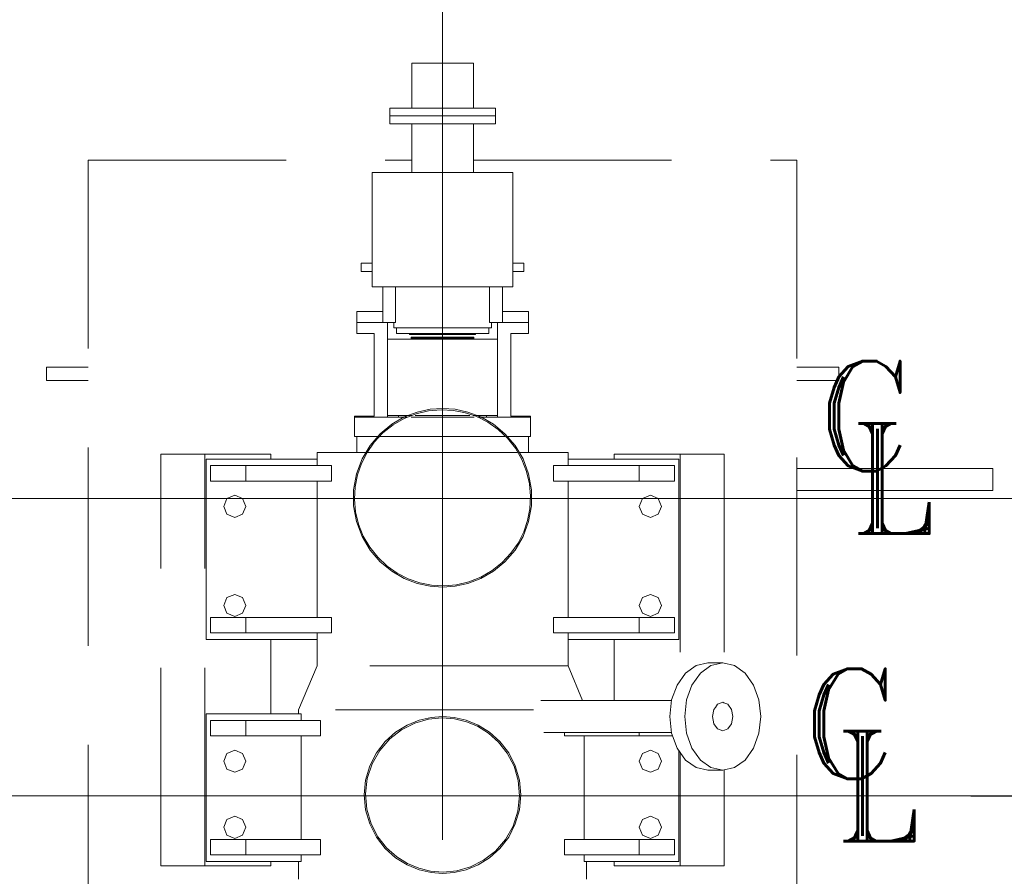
# Model space of a CAD drawing. Header units: inches. Extents: x 0 to 1545919, y 0 to 23143738.
# Tile 146 of 197: x 191459 to 193696, y 148834 to 150780. Entities that reach past the tile are written whole.
import ezdxf

# ---------------------------------------------------------------- set-up
doc = ezdxf.new("R2010")
doc.units = ezdxf.units.IN
doc.header["$LTSCALE"] = 1800
doc.header["$MEASUREMENT"] = 0
for name, pattern in [('CENTER', [2, 1.25, -0.25, 0.25, -0.25]), ('GTCHAIN', [24, 16, -3.2, 1.6, -3.2]), ('HIDDEN', [0.375, 0.25, -0.125])]:
    doc.linetypes.add(name, pattern=pattern)
doc.layers.get('0').update_dxf_attribs({"color": 253, "lineweight": 5})
doc.layers.get('Defpoints').update_dxf_attribs({"lineweight": 18})
for name, color, linetype, lineweight in [('CEN', 8, 'CENTER', 18), ('DIM', 4, 'Continuous', 18), ('EQUIP', 8, 'HIDDEN', 9), ('TEXT', 3, 'Continuous', 18)]:
    doc.layers.add(name, color=color, linetype=linetype, lineweight=lineweight)
doc.styles.add('ROMANS', font='romans.shx')
doc.styles.add('ROMANT', font='romant')
doc.dimstyles.new('USER175', dxfattribs={"dimscale": 175, "dimtxt": 2, "dimasz": 1.75, "dimexe": 0, "dimexo": 0, "dimgap": 0.5, "dimtad": 1, "dimdec": 0, "dimzin": 0, "dimdsep": 46, "dimtxsty": 'ROMANS', "dimcen": 0, "dimclrd": 4, "dimclre": 4, "dimclrt": 4, "dimadec": 0, "dimazin": 0, "dimtfac": 0.09, "dimtdec": 0, "dimtix": 1, "dimtofl": 0, "dimtmove": 0, "dimatfit": 3, "dimfxl": 1, "dimtolj": 1, "dimtzin": 0, "dimarcsym": 0})

# ---------------------------------------------------------------- blocks, each defined once
blk = doc.blocks.new('MDBFP')
for p, q in [((72847.2, 67571.9), (72707.2, 67571.9)), ((72707.2, 67571.9), (72707.2, 67469.6)), ((72707.2, 67571.9), (72707.2, 67469.6)), ((72847.2, 67571.9), (72707.2, 67571.9)), ((72847.2, 67571.9), (72847.2, 67469.6)), ((72847.2, 67571.9), (72847.2, 67469.6)), ((72897.2, 67469.6), (72657.2, 67469.6)), ((72657.2, 67469.6), (72657.2, 67451.6)), ((72657.2, 67469.6), (72657.2, 67451.6)), ((72897.2, 67469.6), (72657.2, 67469.6)), ((72897.2, 67469.6), (72897.2, 67451.6)), ((72897.2, 67469.6), (72897.2, 67451.6)), ((72897.2, 67451.6), (72657.2, 67451.6)), ((72657.2, 67451.6), (72657.2, 67433.6)), ((72897.2, 67451.6), (72657.2, 67451.6)), ((72897.2, 67451.6), (72657.2, 67451.6)), ((72657.2, 67451.6), (72657.2, 67433.6)), ((72897.2, 67451.6), (72657.2, 67451.6)), ((72897.2, 67451.6), (72897.2, 67433.6)), ((72897.2, 67451.6), (72897.2, 67433.6)), ((72897.2, 67433.6), (72657.2, 67433.6)), ((72897.2, 67433.6), (72657.2, 67433.6)), ((72707.2, 67433.6), (72707.2, 67323.6)), ((72707.2, 67433.6), (72707.2, 67323.6)), ((72847.2, 67433.6), (72847.2, 67323.6)), ((72847.2, 67433.6), (72847.2, 67323.6)), ((71972.2, 67351.1), (72707.2, 67351.1)), ((71972.2, 65573.5), (71972.2, 67351.1)), ((71972.2, 65573.5), (71972.2, 67351.1)), ((71972.2, 67351.1), (72707.2, 67351.1)), ((72847.2, 67351.1), (73582.2, 67351.1)), ((72847.2, 67351.1), (73582.2, 67351.1)), ((73582.2, 67351.1), (73582.2, 65573.5)), ((73582.2, 67351.1), (73582.2, 65573.5)), ((72937.2, 67323.6), (72617.2, 67323.6)), ((72617.2, 67323.6), (72617.2, 67063.6)), ((72617.2, 67323.6), (72617.2, 67063.6)), ((72937.2, 67323.6), (72617.2, 67323.6)), ((72937.2, 67323.6), (72937.2, 67063.6)), ((72937.2, 67323.6), (72937.2, 67063.6)), ((72592.2, 67098.6), (72592.2, 67117.6)), ((72592.2, 67117.6), (72617.2, 67117.6)), ((72592.2, 67117.6), (72617.2, 67117.6)), ((72592.2, 67098.6), (72592.2, 67117.6)), ((72962.2, 67117.6), (72937.2, 67117.6)), ((72962.2, 67117.6), (72937.2, 67117.6)), ((72962.2, 67098.6), (72962.2, 67117.6)), ((72962.2, 67098.6), (72962.2, 67117.6)), ((72617.2, 67098.6), (72592.2, 67098.6)), ((72617.2, 67098.6), (72592.2, 67098.6)), ((72937.2, 67098.6), (72962.2, 67098.6)), ((72937.2, 67098.6), (72962.2, 67098.6)), ((72937.2, 67063.6), (72617.2, 67063.6)), ((72937.2, 67063.6), (72617.2, 67063.6)), ((72641.2, 66982.6), (72641.2, 67063.6)), ((72641.2, 66982.6), (72641.2, 67063.6)), ((72670.6, 66982.6), (72670.6, 67063.6)), ((72670.6, 66982.6), (72670.6, 67063.6)), ((72883.8, 67063.6), (72883.8, 66982.6)), ((72883.8, 67063.6), (72883.8, 66982.6)), ((72913.2, 67063.6), (72913.2, 66982.6)), ((72913.2, 67063.6), (72913.2, 66982.6)), ((72582.2, 66982.6), (72582.2, 67007.6)), ((72582.2, 67007.6), (72641.2, 67007.6)), ((72582.2, 67007.6), (72641.2, 67007.6)), ((72582.2, 66982.6), (72582.2, 67007.6)), ((72972.2, 67007.6), (72913.2, 67007.6)), ((72972.2, 67007.6), (72913.2, 67007.6)), ((72972.2, 66982.6), (72972.2, 67007.6)), ((72972.2, 66982.6), (72972.2, 67007.6)), ((72641.2, 66982.6), (72582.2, 66982.6)), ((72582.2, 66957.6), (72582.2, 66982.6)), ((72582.2, 66982.6), (72641.2, 66982.6)), ((72582.2, 66982.6), (72641.2, 66982.6)), ((72582.2, 66957.6), (72582.2, 66982.6)), ((72641.2, 66982.6), (72582.2, 66982.6)), ((72670.6, 66982.6), (72641.2, 66982.6)), ((72670.6, 66982.6), (72641.2, 66982.6)), ((72652.2, 66982.6), (72652.2, 66771.6)), ((72652.2, 66982.6), (72652.2, 66771.6)), ((72666.2, 66982.6), (72666.2, 66970.6)), ((72666.2, 66982.6), (72666.2, 66970.6)), ((72888.2, 66970.6), (72666.2, 66970.6)), ((72888.2, 66970.6), (72666.2, 66970.6)), ((72672.2, 66970.6), (72672.2, 66959.6)), ((72672.2, 66970.6), (72672.2, 66959.6)), ((72882.2, 66970.6), (72882.2, 66959.6)), ((72882.2, 66970.6), (72882.2, 66959.6)), ((72913.2, 66982.6), (72883.8, 66982.6)), ((72913.2, 66982.6), (72883.8, 66982.6)), ((72888.2, 66982.6), (72888.2, 66970.6)), ((72888.2, 66982.6), (72888.2, 66970.6)), ((72902.2, 66982.6), (72902.2, 66944.6)), ((72902.2, 66982.6), (72902.2, 66944.6)), ((72913.2, 66982.6), (72972.2, 66982.6)), ((72972.2, 66982.6), (72913.2, 66982.6)), ((72972.2, 66982.6), (72913.2, 66982.6)), ((72913.2, 66982.6), (72972.2, 66982.6)), ((72972.2, 66957.6), (72972.2, 66982.6)), ((72972.2, 66957.6), (72972.2, 66982.6)), ((72622.2, 66957.6), (72582.2, 66957.6)), ((72622.2, 66957.6), (72582.2, 66957.6)), ((72622.2, 66769.6), (72622.2, 66957.6)), ((72622.2, 66769.6), (72622.2, 66957.6)), ((72902.2, 66944.6), (72652.2, 66944.6)), ((72652.2, 66944.6), (72652.2, 66771.6)), ((72652.2, 66944.6), (72652.2, 66771.6)), ((72902.2, 66944.6), (72652.2, 66944.6)), ((72672.2, 66959.6), (72672.2, 66957.6)), ((72672.2, 66959.6), (72672.2, 66957.6)), ((72882.2, 66957.6), (72672.2, 66957.6)), ((72882.2, 66957.6), (72672.2, 66957.6)), ((72702.2, 66957.6), (72702.2, 66955.6)), ((72702.2, 66957.6), (72702.2, 66955.6)), ((72852.2, 66955.6), (72702.2, 66955.6)), ((72852.2, 66955.6), (72702.2, 66955.6)), ((72848.2, 66949.6), (72706.2, 66949.6)), ((72706.2, 66949.6), (72706.2, 66947.1)), ((72706.2, 66949.6), (72706.2, 66947.1)), ((72848.2, 66949.6), (72706.2, 66949.6)), ((72848.2, 66947.1), (72706.2, 66947.1)), ((72706.2, 66947.1), (72708.5, 66944.6)), ((72706.2, 66947.1), (72708.5, 66944.6)), ((72848.2, 66947.1), (72706.2, 66947.1)), ((72848.2, 66947.1), (72845.9, 66944.6)), ((72848.2, 66947.1), (72845.9, 66944.6)), ((72848.2, 66949.6), (72848.2, 66947.1)), ((72848.2, 66949.6), (72848.2, 66947.1)), ((72852.2, 66957.6), (72852.2, 66955.6)), ((72852.2, 66957.6), (72852.2, 66955.6)), ((72882.2, 66959.6), (72882.2, 66957.6)), ((72882.2, 66959.6), (72882.2, 66957.6)), ((72902.2, 66944.6), (72902.2, 66771.6)), ((72902.2, 66771.6), (72902.2, 66944.6)), ((72902.2, 66771.6), (72902.2, 66944.6)), ((72902.2, 66944.6), (72902.2, 66771.6)), ((72932.2, 66769.6), (72932.2, 66957.6)), ((72932.2, 66957.6), (72972.2, 66957.6)), ((72932.2, 66957.6), (72972.2, 66957.6)), ((72932.2, 66769.6), (72932.2, 66957.6)), ((71877.2, 66881.1), (71972.2, 66881.1)), ((71877.2, 66851.1), (71877.2, 66881.1)), ((71877.2, 66851.1), (71877.2, 66881.1)), ((71877.2, 66881.1), (71972.2, 66881.1)), ((73582.2, 66881.1), (73677.2, 66881.1)), ((73582.2, 66881.1), (73677.2, 66881.1)), ((73677.2, 66881.1), (73677.2, 66851.1)), ((73677.2, 66881.1), (73677.2, 66851.1)), ((71972.2, 66851.1), (71877.2, 66851.1)), ((71972.2, 66851.1), (71877.2, 66851.1)), ((73677.2, 66851.1), (73582.2, 66851.1)), ((73677.2, 66851.1), (73582.2, 66851.1)), ((72777.2, 66787.6), (72748.9, 66785.6)), ((72777.2, 66787.6), (72748.9, 66785.6)), ((72805.5, 66785.6), (72777.2, 66787.6)), ((72805.5, 66785.6), (72777.2, 66787.6)), ((72577.2, 66769.6), (72622.2, 66769.6)), ((72577.2, 66767.6), (72577.2, 66769.6)), ((72577.2, 66767.6), (72577.2, 66769.6)), ((72577.2, 66769.6), (72622.2, 66769.6)), ((72697.9, 66767.6), (72577.2, 66767.6)), ((72577.2, 66723.6), (72577.2, 66767.6)), ((72577.2, 66723.6), (72577.2, 66767.6)), ((72697.9, 66767.6), (72577.2, 66767.6)), ((72652.2, 66771.6), (72652.2, 66767.6)), ((72707.6, 66771.6), (72652.2, 66771.6)), ((72707.6, 66771.6), (72652.2, 66771.6)), ((72652.2, 66771.6), (72652.2, 66767.6)), ((72690.1, 66768), (72661.7, 66751.5)), ((72690.1, 66768), (72661.7, 66751.5)), ((72690.1, 66764.6), (72664.8, 66750)), ((72690.1, 66764.6), (72664.8, 66750)), ((72677.2, 66771.6), (72677.2, 66767.6)), ((72677.2, 66771.6), (72677.2, 66767.6)), ((72719.6, 66779.3), (72690.1, 66768)), ((72719.6, 66779.3), (72690.1, 66768)), ((72717.3, 66775.4), (72690.1, 66764.6)), ((72717.3, 66775.4), (72690.1, 66764.6)), ((72848.7, 66767.6), (72705.7, 66767.6)), ((72848.7, 66767.6), (72705.7, 66767.6)), ((72839.1, 66771.6), (72715.3, 66771.6)), ((72839.1, 66771.6), (72715.3, 66771.6)), ((72745.5, 66782.1), (72717.3, 66775.4)), ((72745.5, 66782.1), (72717.3, 66775.4)), ((72748.9, 66785.6), (72719.6, 66779.3)), ((72748.9, 66785.6), (72719.6, 66779.3)), ((72773.9, 66784.6), (72745.5, 66782.1)), ((72773.9, 66784.6), (72745.5, 66782.1)), ((72802, 66783.1), (72773.9, 66784.6)), ((72802, 66783.1), (72773.9, 66784.6)), ((72829, 66777.8), (72802, 66783.1)), ((72829, 66777.8), (72802, 66783.1)), ((72834.8, 66779.3), (72805.5, 66785.6)), ((72834.8, 66779.3), (72805.5, 66785.6)), ((72855, 66768.9), (72829, 66777.8)), ((72855, 66768.9), (72829, 66777.8)), ((72829, 66775.8), (72829, 66775.8)), ((72829, 66775.8), (72829, 66775.8)), ((72829, 66775.8), (72829, 66775.8)), ((72829, 66775.8), (72829, 66775.8)), ((72829, 66775.8), (72829, 66775.8)), ((72829, 66775.8), (72829, 66775.8)), ((72829, 66775.8), (72829, 66775.8)), ((72829, 66775.8), (72829, 66775.8)), ((72829, 66775.8), (72829, 66775.8)), ((72829, 66775.8), (72829, 66775.8)), ((72829, 66775.8), (72829, 66775.8)), ((72829, 66775.8), (72829, 66775.8)), ((72829, 66775.8), (72829, 66775.8)), ((72829, 66775.8), (72829, 66775.8)), ((72829, 66775.8), (72829, 66775.8)), ((72829, 66775.8), (72829, 66775.8)), ((72829, 66775.8), (72829, 66775.8)), ((72829, 66775.8), (72829, 66775.8)), ((72864.3, 66768), (72834.8, 66779.3)), ((72864.3, 66768), (72834.8, 66779.3)), ((72902.2, 66771.6), (72846.8, 66771.6)), ((72902.2, 66771.6), (72846.8, 66771.6)), ((72880, 66756.1), (72855, 66768.9)), ((72880, 66756.1), (72855, 66768.9)), ((72977.2, 66767.6), (72856.5, 66767.6)), ((72977.2, 66767.6), (72856.5, 66767.6)), ((72892.7, 66751.5), (72864.3, 66768)), ((72892.7, 66751.5), (72864.3, 66768)), ((72877.2, 66771.6), (72877.2, 66767.6)), ((72877.2, 66771.6), (72877.2, 66767.6)), ((72902.2, 66771.6), (72902.2, 66767.6)), ((72902.2, 66771.6), (72902.2, 66767.6)), ((72977.2, 66769.6), (72932.2, 66769.6)), ((72977.2, 66769.6), (72932.2, 66769.6)), ((72977.2, 66767.6), (72977.2, 66769.6)), ((72977.2, 66767.6), (72977.2, 66769.6)), ((72977.2, 66723.6), (72977.2, 66767.6)), ((72977.2, 66723.6), (72977.2, 66767.6)), ((72661.7, 66751.5), (72635.4, 66729.8)), ((72661.7, 66751.5), (72635.4, 66729.8)), ((72664.8, 66750), (72641.9, 66731.9)), ((72664.8, 66750), (72641.9, 66731.9)), ((72903.4, 66739.7), (72880, 66756.1)), ((72903.4, 66739.7), (72880, 66756.1)), ((72919, 66729.8), (72892.7, 66751.5)), ((72919, 66729.8), (72892.7, 66751.5)), ((72631.7, 66723.6), (72577.2, 66723.6)), ((72631.7, 66723.6), (72577.2, 66723.6)), ((72582.2, 66723.6), (72582.2, 66687.6)), ((72582.2, 66723.6), (72582.2, 66687.6)), ((72635.4, 66729.8), (72612.5, 66703.3)), ((72635.4, 66729.8), (72612.5, 66703.3)), ((72641.9, 66731.9), (72622.1, 66710.8)), ((72641.9, 66731.9), (72622.1, 66710.8)), ((72918.6, 66723.6), (72635.8, 66723.6)), ((72918.6, 66723.6), (72635.8, 66723.6)), ((72924.5, 66719.9), (72903.4, 66739.7)), ((72924.5, 66719.9), (72903.4, 66739.7)), ((72941.9, 66703.3), (72919, 66729.8)), ((72941.9, 66703.3), (72919, 66729.8)), ((72977.2, 66723.6), (72922.7, 66723.6)), ((72977.2, 66723.6), (72922.7, 66723.6)), ((72942.6, 66697), (72924.5, 66719.9)), ((72942.6, 66697), (72924.5, 66719.9)), ((72972.2, 66723.6), (72972.2, 66687.6)), ((72972.2, 66723.6), (72972.2, 66687.6)), ((72612.5, 66703.3), (72594.3, 66672.7)), ((72612.5, 66703.3), (72594.3, 66672.7)), ((72622.1, 66710.8), (72605.6, 66687.4)), ((72622.1, 66710.8), (72605.6, 66687.4)), ((72960.1, 66672.7), (72941.9, 66703.3)), ((72960.1, 66672.7), (72941.9, 66703.3)), ((72137.2, 66683.6), (72387.2, 66683.6)), ((72137.2, 65748.6), (72137.2, 66683.6)), ((72137.2, 65748.6), (72137.2, 66683.6)), ((72137.2, 66683.6), (72387.2, 66683.6)), ((72237.2, 65748.6), (72237.2, 66683.6)), ((72237.2, 65748.6), (72237.2, 66683.6)), ((72387.2, 66683.6), (72387.2, 66672.6)), ((72387.2, 66683.6), (72387.2, 66672.6)), ((72604.1, 66687.6), (72492.2, 66687.6)), ((72492.2, 66687.6), (72492.2, 66672.6)), ((72492.2, 66687.6), (72492.2, 66672.6)), ((72604.1, 66687.6), (72492.2, 66687.6)), ((72605.6, 66687.4), (72592.9, 66662.4)), ((72605.6, 66687.4), (72592.9, 66662.4)), ((72946.6, 66687.6), (72607.8, 66687.6)), ((72946.6, 66687.6), (72607.8, 66687.6)), ((72957.3, 66671.7), (72942.6, 66697)), ((72957.3, 66671.7), (72942.6, 66697)), ((73062.2, 66687.6), (72950.3, 66687.6)), ((73062.2, 66687.6), (72950.3, 66687.6)), ((73062.2, 66687.6), (73062.2, 66672.6)), ((73062.2, 66687.6), (73062.2, 66672.6)), ((73167.2, 66683.6), (73317.2, 66683.6)), ((73167.2, 66672.6), (73167.2, 66683.6)), ((73167.2, 66672.6), (73167.2, 66683.6)), ((73167.2, 66683.6), (73317.2, 66683.6)), ((73317.2, 66683.6), (73317.2, 66169.7)), ((73417.2, 66683.6), (73317.2, 66683.6)), ((73417.2, 66683.6), (73317.2, 66683.6)), ((73317.2, 66683.6), (73317.2, 66169.7)), ((73417.2, 66683.6), (73417.2, 66208.8)), ((73417.2, 66683.6), (73417.2, 66208.8)), ((72240.2, 66262.6), (72240.2, 66672.6)), ((72240.2, 66672.6), (72492.2, 66672.6)), ((72240.2, 66672.6), (72492.2, 66672.6)), ((72240.2, 66262.6), (72240.2, 66672.6)), ((72250.2, 66622.6), (72250.2, 66657.6)), ((72250.2, 66657.6), (72330.2, 66657.6)), ((72250.2, 66657.6), (72330.2, 66657.6)), ((72250.2, 66622.6), (72250.2, 66657.6)), ((72330.2, 66657.6), (72525.2, 66657.6)), ((72330.2, 66657.6), (72330.2, 66622.6)), ((72330.2, 66657.6), (72330.2, 66622.6)), ((72330.2, 66657.6), (72525.2, 66657.6)), ((72492.2, 66672.6), (72492.2, 66657.6)), ((72492.2, 66672.6), (72492.2, 66657.6)), ((72525.2, 66657.6), (72525.2, 66622.6)), ((72525.2, 66657.6), (72525.2, 66622.6)), ((72594.3, 66672.7), (72581.6, 66638.8)), ((72594.3, 66672.7), (72581.6, 66638.8)), ((72592.9, 66662.4), (72584, 66636.4)), ((72592.9, 66662.4), (72584, 66636.4)), ((72968, 66644.5), (72957.3, 66671.7)), ((72968, 66644.5), (72957.3, 66671.7)), ((72972.8, 66638.8), (72960.1, 66672.7)), ((72972.8, 66638.8), (72960.1, 66672.7)), ((73029.2, 66622.6), (73029.2, 66657.6)), ((73029.2, 66657.6), (73224.2, 66657.6)), ((73029.2, 66657.6), (73224.2, 66657.6)), ((73029.2, 66622.6), (73029.2, 66657.6)), ((73062.2, 66672.6), (73314.2, 66672.6)), ((73062.2, 66657.6), (73062.2, 66672.6)), ((73062.2, 66657.6), (73062.2, 66672.6)), ((73062.2, 66672.6), (73314.2, 66672.6)), ((73224.2, 66622.6), (73224.2, 66657.6)), ((73224.2, 66657.6), (73304.2, 66657.6)), ((73224.2, 66657.6), (73304.2, 66657.6)), ((73224.2, 66622.6), (73224.2, 66657.6)), ((73304.2, 66657.6), (73304.2, 66622.6)), ((73304.2, 66657.6), (73304.2, 66622.6)), ((73314.2, 66672.6), (73314.2, 66262.6)), ((73314.2, 66672.6), (73314.2, 66262.6)), ((72581.6, 66638.8), (72575, 66602.9)), ((72581.6, 66638.8), (72575, 66602.9)), ((72584, 66636.4), (72578.7, 66609.4)), ((72584, 66636.4), (72578.7, 66609.4)), ((72974.7, 66616.3), (72968, 66644.5)), ((72974.7, 66616.3), (72968, 66644.5)), ((72979.4, 66602.9), (72972.8, 66638.8)), ((72979.4, 66602.9), (72972.8, 66638.8)), ((73582.2, 66651.1), (74027.2, 66651.1)), ((73582.2, 66651.1), (74027.2, 66651.1)), ((74027.2, 66651.1), (74027.2, 66601.1)), ((74027.2, 66651.1), (74027.2, 66601.1)), ((72330.2, 66622.6), (72250.2, 66622.6)), ((72330.2, 66622.6), (72250.2, 66622.6)), ((72525.2, 66622.6), (72330.2, 66622.6)), ((72525.2, 66622.6), (72330.2, 66622.6)), ((72492.2, 66622.6), (72492.2, 66312.6)), ((72492.2, 66622.6), (72492.2, 66312.6)), ((72578.7, 66609.4), (72577.2, 66581.3)), ((72578.7, 66609.4), (72577.2, 66581.3)), ((72977.2, 66587.9), (72974.7, 66616.3)), ((72977.2, 66587.9), (72974.7, 66616.3)), ((73224.2, 66622.6), (73029.2, 66622.6)), ((73224.2, 66622.6), (73029.2, 66622.6)), ((73062.2, 66312.6), (73062.2, 66622.6)), ((73062.2, 66312.6), (73062.2, 66622.6)), ((73304.2, 66622.6), (73224.2, 66622.6)), ((73304.2, 66622.6), (73224.2, 66622.6)), ((72287.5, 66582.8), (72305.2, 66590.1)), ((72287.5, 66582.8), (72305.2, 66590.1)), ((72305.2, 66590.1), (72322.9, 66582.8)), ((72305.2, 66590.1), (72322.9, 66582.8)), ((72575, 66602.9), (72575, 66566.3)), ((72575, 66602.9), (72575, 66566.3)), ((72975.7, 66559.8), (72977.2, 66587.9)), ((72975.7, 66559.8), (72977.2, 66587.9)), ((72979.4, 66566.3), (72979.4, 66602.9)), ((72979.4, 66566.3), (72979.4, 66602.9)), ((73231.5, 66582.8), (73249.2, 66590.1)), ((73231.5, 66582.8), (73249.2, 66590.1)), ((73249.2, 66590.1), (73266.9, 66582.8)), ((73249.2, 66590.1), (73266.9, 66582.8)), ((74027.2, 66601.1), (73582.2, 66601.1)), ((74027.2, 66601.1), (73582.2, 66601.1)), ((72280.2, 66565.1), (72287.5, 66582.8)), ((72280.2, 66565.1), (72287.5, 66582.8)), ((72287.5, 66547.4), (72280.2, 66565.1)), ((72287.5, 66547.4), (72280.2, 66565.1)), ((72322.9, 66582.8), (72330.2, 66565.1)), ((72322.9, 66582.8), (72330.2, 66565.1)), ((72330.2, 66565.1), (72322.9, 66547.4)), ((72330.2, 66565.1), (72322.9, 66547.4)), ((72575, 66566.3), (72581.6, 66530.4)), ((72575, 66566.3), (72581.6, 66530.4)), ((72577.2, 66581.3), (72579.7, 66552.9)), ((72577.2, 66581.3), (72579.7, 66552.9)), ((72972.8, 66530.4), (72979.4, 66566.3)), ((72972.8, 66530.4), (72979.4, 66566.3)), ((73224.2, 66565.1), (73231.5, 66582.8)), ((73224.2, 66565.1), (73231.5, 66582.8)), ((73231.5, 66547.4), (73224.2, 66565.1)), ((73231.5, 66547.4), (73224.2, 66565.1)), ((73266.9, 66582.8), (73274.2, 66565.1)), ((73266.9, 66582.8), (73274.2, 66565.1)), ((73274.2, 66565.1), (73266.9, 66547.4)), ((73274.2, 66565.1), (73266.9, 66547.4)), ((72305.2, 66540.1), (72287.5, 66547.4)), ((72305.2, 66540.1), (72287.5, 66547.4)), ((72322.9, 66547.4), (72305.2, 66540.1)), ((72322.9, 66547.4), (72305.2, 66540.1)), ((72579.7, 66552.9), (72586.4, 66524.7)), ((72579.7, 66552.9), (72586.4, 66524.7)), ((72970.4, 66532.8), (72975.7, 66559.8)), ((72970.4, 66532.8), (72975.7, 66559.8)), ((73249.2, 66540.1), (73231.5, 66547.4)), ((73249.2, 66540.1), (73231.5, 66547.4)), ((73266.9, 66547.4), (73249.2, 66540.1)), ((73266.9, 66547.4), (73249.2, 66540.1)), ((72581.6, 66530.4), (72594.3, 66496.5)), ((72581.6, 66530.4), (72594.3, 66496.5)), ((72586.4, 66524.7), (72597.1, 66497.5)), ((72586.4, 66524.7), (72597.1, 66497.5)), ((72960.1, 66496.5), (72972.8, 66530.4)), ((72960.1, 66496.5), (72972.8, 66530.4)), ((72961.5, 66506.9), (72970.4, 66532.8)), ((72961.5, 66506.9), (72970.4, 66532.8)), ((72594.3, 66496.5), (72612.5, 66465.9)), ((72594.3, 66496.5), (72612.5, 66465.9)), ((72597.1, 66497.5), (72611.8, 66472.2)), ((72597.1, 66497.5), (72611.8, 66472.2)), ((72941.9, 66465.9), (72960.1, 66496.5)), ((72941.9, 66465.9), (72960.1, 66496.5)), ((72948.8, 66481.8), (72961.5, 66506.9)), ((72948.8, 66481.8), (72961.5, 66506.9)), ((72932.3, 66458.4), (72948.8, 66481.8)), ((72932.3, 66458.4), (72948.8, 66481.8)), ((72611.8, 66472.2), (72629.9, 66449.3)), ((72611.8, 66472.2), (72629.9, 66449.3)), ((72612.5, 66465.9), (72635.4, 66439.4)), ((72612.5, 66465.9), (72635.4, 66439.4)), ((72912.5, 66437.3), (72932.3, 66458.4)), ((72912.5, 66437.3), (72932.3, 66458.4)), ((72919, 66439.4), (72941.9, 66465.9)), ((72919, 66439.4), (72941.9, 66465.9)), ((72629.9, 66449.3), (72651, 66429.5)), ((72629.9, 66449.3), (72651, 66429.5)), ((72635.4, 66439.4), (72661.7, 66417.7)), ((72635.4, 66439.4), (72661.7, 66417.7)), ((72651, 66429.5), (72674.4, 66413)), ((72651, 66429.5), (72674.4, 66413)), ((72889.6, 66419.2), (72912.5, 66437.3)), ((72889.6, 66419.2), (72912.5, 66437.3)), ((72892.7, 66417.7), (72919, 66439.4)), ((72892.7, 66417.7), (72919, 66439.4)), ((72661.7, 66417.7), (72690.1, 66401.2)), ((72661.7, 66417.7), (72690.1, 66401.2)), ((72674.4, 66413), (72699.4, 66400.3)), ((72674.4, 66413), (72699.4, 66400.3)), ((72864.3, 66404.5), (72889.6, 66419.2)), ((72864.3, 66404.5), (72889.6, 66419.2)), ((72864.3, 66401.2), (72892.7, 66417.7)), ((72864.3, 66401.2), (72892.7, 66417.7)), ((72690.1, 66401.2), (72719.6, 66389.9)), ((72690.1, 66401.2), (72719.6, 66389.9)), ((72699.4, 66400.3), (72725.4, 66391.4)), ((72699.4, 66400.3), (72725.4, 66391.4)), ((72719.6, 66389.9), (72748.9, 66383.6)), ((72719.6, 66389.9), (72748.9, 66383.6)), ((72725.4, 66391.4), (72752.4, 66386.1)), ((72725.4, 66391.4), (72725.4, 66391.4)), ((72725.4, 66391.4), (72725.4, 66391.4)), ((72725.4, 66391.4), (72725.4, 66391.4)), ((72725.4, 66391.4), (72725.4, 66391.4)), ((72725.4, 66391.4), (72725.4, 66391.4)), ((72725.4, 66391.4), (72725.4, 66391.4)), ((72725.4, 66391.4), (72725.4, 66391.4)), ((72725.4, 66391.4), (72725.4, 66391.4)), ((72725.4, 66391.4), (72725.4, 66391.4)), ((72725.4, 66391.4), (72725.4, 66391.4)), ((72725.4, 66391.4), (72725.4, 66391.4)), ((72725.4, 66391.4), (72725.4, 66391.4)), ((72725.4, 66391.4), (72725.4, 66391.4)), ((72725.4, 66391.4), (72725.4, 66391.4)), ((72725.4, 66391.4), (72725.4, 66391.4)), ((72725.4, 66391.4), (72725.4, 66391.4)), ((72725.4, 66391.4), (72725.4, 66391.4)), ((72725.4, 66391.4), (72725.4, 66391.4)), ((72725.4, 66391.4), (72752.4, 66386.1)), ((72752.4, 66386.1), (72780.5, 66384.6)), ((72752.4, 66386.1), (72780.5, 66384.6)), ((72780.5, 66384.6), (72809, 66387.1)), ((72780.5, 66384.6), (72809, 66387.1)), ((72805.5, 66383.6), (72834.8, 66389.9)), ((72805.5, 66383.6), (72834.8, 66389.9)), ((72809, 66387.1), (72837.1, 66393.8)), ((72809, 66387.1), (72837.1, 66393.8)), ((72834.8, 66389.9), (72864.3, 66401.2)), ((72834.8, 66389.9), (72864.3, 66401.2)), ((72837.1, 66393.8), (72864.3, 66404.5)), ((72837.1, 66393.8), (72864.3, 66404.5)), ((72287.5, 66357.8), (72305.2, 66365.1)), ((72287.5, 66357.8), (72305.2, 66365.1)), ((72305.2, 66365.1), (72322.9, 66357.8)), ((72305.2, 66365.1), (72322.9, 66357.8)), ((72748.9, 66383.6), (72777.2, 66381.6)), ((72748.9, 66383.6), (72777.2, 66381.6)), ((72777.2, 66381.6), (72805.5, 66383.6)), ((72777.2, 66381.6), (72805.5, 66383.6)), ((73231.5, 66357.8), (73249.2, 66365.1)), ((73231.5, 66357.8), (73249.2, 66365.1)), ((73249.2, 66365.1), (73266.9, 66357.8)), ((73249.2, 66365.1), (73266.9, 66357.8)), ((72280.2, 66340.1), (72287.5, 66357.8)), ((72280.2, 66340.1), (72287.5, 66357.8)), ((72287.5, 66322.4), (72280.2, 66340.1)), ((72287.5, 66322.4), (72280.2, 66340.1)), ((72322.9, 66357.8), (72330.2, 66340.1)), ((72322.9, 66357.8), (72330.2, 66340.1)), ((72330.2, 66340.1), (72322.9, 66322.4)), ((72330.2, 66340.1), (72322.9, 66322.4)), ((73224.2, 66340.1), (73231.5, 66357.8)), ((73224.2, 66340.1), (73231.5, 66357.8)), ((73231.5, 66322.4), (73224.2, 66340.1)), ((73231.5, 66322.4), (73224.2, 66340.1)), ((73266.9, 66357.8), (73274.2, 66340.1)), ((73266.9, 66357.8), (73274.2, 66340.1)), ((73274.2, 66340.1), (73266.9, 66322.4)), ((73274.2, 66340.1), (73266.9, 66322.4)), ((72305.2, 66315.1), (72287.5, 66322.4)), ((72305.2, 66315.1), (72287.5, 66322.4)), ((72322.9, 66322.4), (72305.2, 66315.1)), ((72322.9, 66322.4), (72305.2, 66315.1)), ((73249.2, 66315.1), (73231.5, 66322.4)), ((73249.2, 66315.1), (73231.5, 66322.4)), ((73266.9, 66322.4), (73249.2, 66315.1)), ((73266.9, 66322.4), (73249.2, 66315.1)), ((72250.2, 66277.6), (72250.2, 66312.6)), ((72250.2, 66312.6), (72330.2, 66312.6)), ((72250.2, 66312.6), (72330.2, 66312.6)), ((72250.2, 66277.6), (72250.2, 66312.6)), ((72330.2, 66312.6), (72525.2, 66312.6)), ((72330.2, 66312.6), (72330.2, 66277.6)), ((72330.2, 66312.6), (72330.2, 66277.6)), ((72330.2, 66312.6), (72525.2, 66312.6)), ((72525.2, 66312.6), (72525.2, 66277.6)), ((72525.2, 66312.6), (72525.2, 66277.6)), ((73029.2, 66277.6), (73029.2, 66312.6)), ((73029.2, 66312.6), (73224.2, 66312.6)), ((73029.2, 66312.6), (73224.2, 66312.6)), ((73029.2, 66277.6), (73029.2, 66312.6)), ((73224.2, 66277.6), (73224.2, 66312.6)), ((73224.2, 66312.6), (73304.2, 66312.6)), ((73224.2, 66312.6), (73304.2, 66312.6)), ((73224.2, 66277.6), (73224.2, 66312.6)), ((73304.2, 66312.6), (73304.2, 66277.6)), ((73304.2, 66312.6), (73304.2, 66277.6)), ((72330.2, 66277.6), (72250.2, 66277.6)), ((72330.2, 66277.6), (72250.2, 66277.6)), ((72525.2, 66277.6), (72330.2, 66277.6)), ((72525.2, 66277.6), (72330.2, 66277.6)), ((72492.2, 66277.6), (72492.2, 66262.6)), ((72492.2, 66277.6), (72492.2, 66262.6)), ((73224.2, 66277.6), (73029.2, 66277.6)), ((73224.2, 66277.6), (73029.2, 66277.6)), ((73062.2, 66262.6), (73062.2, 66277.6)), ((73062.2, 66262.6), (73062.2, 66277.6)), ((73304.2, 66277.6), (73224.2, 66277.6)), ((73304.2, 66277.6), (73224.2, 66277.6)), ((72492.2, 66262.6), (72240.2, 66262.6)), ((72492.2, 66262.6), (72240.2, 66262.6)), ((72387.2, 66262.6), (72387.2, 66093.6)), ((72387.2, 66262.6), (72387.2, 66093.6)), ((72492.2, 66262.6), (72492.2, 66203.1)), ((72492.2, 66262.6), (72492.2, 66203.1)), ((73062.2, 66262.6), (73062.2, 66203.1)), ((73314.2, 66262.6), (73062.2, 66262.6)), ((73314.2, 66262.6), (73062.2, 66262.6)), ((73062.2, 66262.6), (73062.2, 66203.1)), ((73167.2, 66124.1), (73167.2, 66262.6)), ((73167.2, 66124.1), (73167.2, 66262.6)), ((73353, 66203.6), (73379.7, 66209.6)), ((73353, 66203.6), (73379.7, 66209.6)), ((73413.6, 66209.6), (73379.7, 66209.6)), ((73413.6, 66209.6), (73379.7, 66209.6)), ((73386.9, 66203.6), (73413.6, 66209.6)), ((73386.9, 66203.6), (73413.6, 66209.6)), ((73413.6, 66209.6), (73440.3, 66203.6)), ((73413.6, 66209.6), (73440.3, 66203.6)), ((72492.2, 66203.1), (72450.2, 66103.1)), ((72492.2, 66203.1), (72450.2, 66103.1)), ((73062.2, 66203.1), (72492.2, 66203.1)), ((73062.2, 66203.1), (72492.2, 66203.1)), ((73062.2, 66203.1), (73095.4, 66124.1)), ((73062.2, 66203.1), (73095.4, 66124.1)), ((73309.9, 66159.3), (73329, 66186.3)), ((73309.9, 66159.3), (73329, 66186.3)), ((73329, 66186.3), (73353, 66203.6)), ((73329, 66186.3), (73353, 66203.6)), ((73343.8, 66159.3), (73362.9, 66186.3)), ((73343.8, 66159.3), (73362.9, 66186.3)), ((73362.9, 66186.3), (73386.9, 66203.6)), ((73362.9, 66186.3), (73386.9, 66203.6)), ((73440.3, 66203.6), (73464.3, 66186.3)), ((73440.3, 66203.6), (73464.3, 66186.3)), ((73464.3, 66186.3), (73483.4, 66159.3)), ((73464.3, 66186.3), (73483.4, 66159.3)), ((73297.6, 66125.3), (73309.9, 66159.3)), ((73297.6, 66125.3), (73309.9, 66159.3)), ((73331.6, 66125.3), (73343.8, 66159.3)), ((73331.6, 66125.3), (73343.8, 66159.3)), ((73483.4, 66159.3), (73495.6, 66125.3)), ((73483.4, 66159.3), (73495.6, 66125.3)), ((73297.5, 66124.1), (73000.8, 66124.1)), ((73297.5, 66124.1), (73000.8, 66124.1)), ((73293.4, 66087.6), (73297.6, 66125.3)), ((73293.4, 66087.6), (73297.6, 66125.3)), ((73327.3, 66087.6), (73331.6, 66125.3)), ((73327.3, 66087.6), (73331.6, 66125.3)), ((73402.1, 66115.7), (73412, 66119.5)), ((73402.1, 66115.7), (73412, 66119.5)), ((73412, 66119.5), (73413.6, 66120.1)), ((73412, 66119.5), (73413.6, 66120.1)), ((73413.6, 66120.1), (73415.9, 66119.2)), ((73413.6, 66120.1), (73415.9, 66119.2)), ((73415.9, 66119.2), (73425.1, 66115.7)), ((73415.9, 66119.2), (73425.1, 66115.7)), ((73495.6, 66125.3), (73499.9, 66087.6)), ((73495.6, 66125.3), (73499.9, 66087.6)), ((72240.2, 65758.6), (72240.2, 66093.6)), ((72240.2, 66093.6), (72455.8, 66093.6)), ((72240.2, 66093.6), (72455.8, 66093.6)), ((72240.2, 65758.6), (72240.2, 66093.6)), ((72984.1, 66103.1), (72450.2, 66103.1)), ((72450.2, 66103.1), (72450.2, 66093.6)), ((72450.2, 66103.1), (72450.2, 66093.6)), ((72984.1, 66103.1), (72450.2, 66103.1)), ((72455.8, 66093.6), (72455.8, 66078.6)), ((72455.8, 66093.6), (72455.8, 66078.6)), ((73390.6, 66087.6), (73393.7, 66103.9)), ((73390.6, 66087.6), (73393.7, 66103.9)), ((73393.7, 66103.9), (73397.1, 66108.6)), ((73393.7, 66103.9), (73397.1, 66108.6)), ((73397.1, 66108.6), (73402.1, 66115.7)), ((73397.1, 66108.6), (73402.1, 66115.7)), ((73425.1, 66115.7), (73433.5, 66103.9)), ((73425.1, 66115.7), (73433.5, 66103.9)), ((73433.5, 66103.9), (73436.6, 66087.6)), ((73433.5, 66103.9), (73436.6, 66087.6)), ((72250.2, 66043.6), (72250.2, 66078.6)), ((72250.2, 66078.6), (72330.2, 66078.6)), ((72250.2, 66078.6), (72330.2, 66078.6)), ((72250.2, 66043.6), (72250.2, 66078.6)), ((72330.2, 66078.6), (72500.3, 66078.6)), ((72330.2, 66078.6), (72330.2, 66043.6)), ((72330.2, 66078.6), (72330.2, 66043.6)), ((72330.2, 66078.6), (72500.3, 66078.6)), ((72500.3, 66078.6), (72500.3, 66043.6)), ((72500.3, 66078.6), (72500.3, 66043.6)), ((72714, 66072.8), (72684.2, 66057.8)), ((72714, 66072.8), (72684.2, 66057.8)), ((72723.8, 66079.4), (72696.6, 66068.3)), ((72723.8, 66079.4), (72696.6, 66068.3)), ((72744.9, 66081.6), (72714, 66072.8)), ((72744.9, 66081.6), (72714, 66072.8)), ((72751, 66085.7), (72723.8, 66079.4)), ((72751, 66085.7), (72723.8, 66079.4)), ((72775.5, 66084.6), (72744.9, 66081.6)), ((72775.5, 66084.6), (72744.9, 66081.6)), ((72777.2, 66087.6), (72751, 66085.7)), ((72777.2, 66087.6), (72751, 66085.7)), ((72804.6, 66082.4), (72775.5, 66084.6)), ((72804.6, 66082.4), (72775.5, 66084.6)), ((72803.4, 66085.7), (72777.2, 66087.6)), ((72803.4, 66085.7), (72777.2, 66087.6)), ((72830.6, 66079.4), (72803.4, 66085.7)), ((72830.6, 66079.4), (72803.4, 66085.7)), ((72831.3, 66076), (72804.6, 66082.4)), ((72831.3, 66076), (72804.6, 66082.4)), ((72857.8, 66068.3), (72830.6, 66079.4)), ((72857.8, 66068.3), (72830.6, 66079.4)), ((72856.6, 66065.6), (72831.3, 66076)), ((72856.6, 66065.6), (72831.3, 66076)), ((73297.6, 66049.9), (73293.4, 66087.6)), ((73297.6, 66049.9), (73293.4, 66087.6)), ((73331.6, 66049.9), (73327.3, 66087.6)), ((73331.6, 66049.9), (73327.3, 66087.6)), ((73393.7, 66071.3), (73390.6, 66087.6)), ((73393.7, 66071.3), (73390.6, 66087.6)), ((73402.1, 66059.5), (73393.7, 66071.3)), ((73402.1, 66059.5), (73393.7, 66071.3)), ((73433.5, 66071.3), (73425.1, 66059.5)), ((73433.5, 66071.3), (73425.1, 66059.5)), ((73436.6, 66087.6), (73433.5, 66071.3)), ((73436.6, 66087.6), (73433.5, 66071.3)), ((73499.9, 66087.6), (73495.6, 66049.9)), ((73499.9, 66087.6), (73495.6, 66049.9)), ((72670.6, 66052.1), (72646.9, 66030.9)), ((72670.6, 66052.1), (72646.9, 66030.9)), ((72684.2, 66057.8), (72657.2, 66036.9)), ((72684.2, 66057.8), (72657.2, 66036.9)), ((72696.6, 66068.3), (72670.6, 66052.1)), ((72696.6, 66068.3), (72670.6, 66052.1)), ((72881.4, 66050.2), (72856.6, 66065.6)), ((72881.4, 66050.2), (72856.6, 66065.6)), ((72883.8, 66052.1), (72857.8, 66068.3)), ((72883.8, 66052.1), (72857.8, 66068.3)), ((72904.4, 66029.8), (72881.4, 66050.2)), ((72904.4, 66029.8), (72881.4, 66050.2)), ((72907.5, 66030.9), (72883.8, 66052.1)), ((72907.5, 66030.9), (72883.8, 66052.1)), ((73297.5, 66051.1), (73007, 66051.1)), ((73297.5, 66051.1), (73007, 66051.1)), ((73054.1, 66043.6), (73054.1, 66051.1)), ((73054.1, 66043.6), (73054.1, 66051.1)), ((73224.2, 66043.6), (73224.2, 66051.1)), ((73224.2, 66043.6), (73224.2, 66051.1)), ((73309.9, 66015.9), (73297.6, 66049.9)), ((73309.9, 66015.9), (73297.6, 66049.9)), ((73343.8, 66015.9), (73331.6, 66049.9)), ((73343.8, 66015.9), (73331.6, 66049.9)), ((73413.6, 66055.1), (73402.1, 66059.5)), ((73413.6, 66055.1), (73402.1, 66059.5)), ((73425.1, 66059.5), (73413.6, 66055.1)), ((73425.1, 66059.5), (73413.6, 66055.1)), ((73495.6, 66049.9), (73483.4, 66015.9)), ((73495.6, 66049.9), (73483.4, 66015.9)), ((72330.2, 66043.6), (72250.2, 66043.6)), ((72330.2, 66043.6), (72250.2, 66043.6)), ((72500.3, 66043.6), (72330.2, 66043.6)), ((72500.3, 66043.6), (72330.2, 66043.6)), ((72455.8, 66043.6), (72455.8, 65808.6)), ((72455.8, 66043.6), (72455.8, 65808.6)), ((72646.9, 66030.9), (72627, 66005.1)), ((72646.9, 66030.9), (72627, 66005.1)), ((72657.2, 66036.9), (72634.4, 66010.7)), ((72657.2, 66036.9), (72634.4, 66010.7)), ((72924.3, 66004.4), (72904.4, 66029.8)), ((72924.3, 66004.4), (72904.4, 66029.8)), ((72927.4, 66005.1), (72907.5, 66030.9)), ((72927.4, 66005.1), (72907.5, 66030.9)), ((73224.2, 66043.6), (73054.1, 66043.6)), ((73224.2, 66043.6), (73054.1, 66043.6)), ((73098.6, 65808.6), (73098.6, 66043.6)), ((73098.6, 65808.6), (73098.6, 66043.6)), ((73299.9, 66043.6), (73224.2, 66043.6)), ((73299.9, 66043.6), (73224.2, 66043.6)), ((72287.5, 66003.8), (72305.2, 66011.1)), ((72287.5, 66003.8), (72305.2, 66011.1)), ((72305.2, 66011.1), (72322.9, 66003.8)), ((72305.2, 66011.1), (72322.9, 66003.8)), ((72627, 66005.1), (72611.9, 65975.5)), ((72627, 66005.1), (72611.9, 65975.5)), ((72634.4, 66010.7), (72617.1, 65980.2)), ((72634.4, 66010.7), (72617.1, 65980.2)), ((72939.6, 65974.9), (72924.3, 66004.4)), ((72939.6, 65974.9), (72924.3, 66004.4)), ((72942.5, 65975.5), (72927.4, 66005.1)), ((72942.5, 65975.5), (72927.4, 66005.1)), ((73231.5, 66003.8), (73249.2, 66011.1)), ((73231.5, 66003.8), (73249.2, 66011.1)), ((73249.2, 66011.1), (73266.9, 66003.8)), ((73249.2, 66011.1), (73266.9, 66003.8)), ((73329, 65988.9), (73309.9, 66015.9)), ((73329, 65988.9), (73309.9, 66015.9)), ((73314.2, 66009.8), (73314.2, 65758.6)), ((73314.2, 66009.8), (73314.2, 65758.6)), ((73317.2, 66005.5), (73317.2, 65748.6)), ((73317.2, 66005.5), (73317.2, 65748.6)), ((73362.9, 65988.9), (73343.8, 66015.9)), ((73362.9, 65988.9), (73343.8, 66015.9)), ((73483.4, 66015.9), (73464.3, 65988.9)), ((73483.4, 66015.9), (73464.3, 65988.9)), ((72280.2, 65986.1), (72287.5, 66003.8)), ((72280.2, 65986.1), (72287.5, 66003.8)), ((72287.5, 65968.4), (72280.2, 65986.1)), ((72287.5, 65968.4), (72280.2, 65986.1)), ((72322.9, 66003.8), (72330.2, 65986.1)), ((72322.9, 66003.8), (72330.2, 65986.1)), ((72330.2, 65986.1), (72322.9, 65968.4)), ((72330.2, 65986.1), (72322.9, 65968.4)), ((73224.2, 65986.1), (73231.5, 66003.8)), ((73224.2, 65986.1), (73231.5, 66003.8)), ((73231.5, 65968.4), (73224.2, 65986.1)), ((73231.5, 65968.4), (73224.2, 65986.1)), ((73266.9, 66003.8), (73274.2, 65986.1)), ((73266.9, 66003.8), (73274.2, 65986.1)), ((73274.2, 65986.1), (73266.9, 65968.4)), ((73274.2, 65986.1), (73266.9, 65968.4)), ((73353, 65971.6), (73329, 65988.9)), ((73353, 65971.6), (73329, 65988.9)), ((73386.9, 65971.6), (73362.9, 65988.9)), ((73386.9, 65971.6), (73362.9, 65988.9)), ((73464.3, 65988.9), (73440.3, 65971.6)), ((73464.3, 65988.9), (73440.3, 65971.6)), ((72305.2, 65961.1), (72287.5, 65968.4)), ((72305.2, 65961.1), (72287.5, 65968.4)), ((72322.9, 65968.4), (72305.2, 65961.1)), ((72322.9, 65968.4), (72305.2, 65961.1)), ((72611.9, 65975.5), (72602.4, 65943.3)), ((72611.9, 65975.5), (72602.4, 65943.3)), ((72617.1, 65980.2), (72606.2, 65946.7)), ((72617.1, 65980.2), (72606.2, 65946.7)), ((72949.2, 65942.1), (72939.6, 65974.9)), ((72949.2, 65942.1), (72939.6, 65974.9)), ((72952, 65943.3), (72942.5, 65975.5)), ((72952, 65943.3), (72942.5, 65975.5)), ((73249.2, 65961.1), (73231.5, 65968.4)), ((73249.2, 65961.1), (73231.5, 65968.4)), ((73266.9, 65968.4), (73249.2, 65961.1)), ((73266.9, 65968.4), (73249.2, 65961.1)), ((73379.7, 65965.6), (73353, 65971.6)), ((73379.7, 65965.6), (73353, 65971.6)), ((73413.6, 65965.6), (73379.7, 65965.6)), ((73413.6, 65965.6), (73379.7, 65965.6)), ((73413.6, 65965.6), (73386.9, 65971.6)), ((73413.6, 65965.6), (73386.9, 65971.6)), ((73440.3, 65971.6), (73413.6, 65965.6)), ((73440.3, 65971.6), (73413.6, 65965.6)), ((73417.2, 65966.4), (73417.2, 65748.6)), ((73417.2, 65966.4), (73417.2, 65748.6)), ((72602.4, 65943.3), (72599.2, 65909.6)), ((72602.4, 65943.3), (72599.2, 65909.6)), ((72606.2, 65946.7), (72602.2, 65911.8)), ((72606.2, 65946.7), (72602.2, 65911.8)), ((72952.2, 65907.4), (72949.2, 65942.1)), ((72952.2, 65907.4), (72949.2, 65942.1)), ((72955.2, 65909.6), (72952, 65943.3)), ((72955.2, 65909.6), (72952, 65943.3)), ((72599.2, 65909.6), (72602.4, 65875.9)), ((72599.2, 65909.6), (72602.4, 65875.9)), ((72602.2, 65911.8), (72605.2, 65877.1)), ((72602.2, 65911.8), (72605.2, 65877.1)), ((72948.2, 65872.5), (72952.2, 65907.4)), ((72948.2, 65872.5), (72952.2, 65907.4)), ((72952, 65875.9), (72955.2, 65909.6)), ((72952, 65875.9), (72955.2, 65909.6)), ((72602.4, 65875.9), (72611.9, 65843.7)), ((72602.4, 65875.9), (72611.9, 65843.7)), ((72605.2, 65877.1), (72614.8, 65844.3)), ((72605.2, 65877.1), (72614.8, 65844.3)), ((72937.3, 65839), (72948.2, 65872.5)), ((72937.3, 65839), (72948.2, 65872.5)), ((72942.5, 65843.7), (72952, 65875.9)), ((72942.5, 65843.7), (72952, 65875.9)), ((72280.2, 65836.1), (72287.5, 65853.8)), ((72280.2, 65836.1), (72287.5, 65853.8)), ((72287.5, 65853.8), (72305.2, 65861.1)), ((72287.5, 65853.8), (72305.2, 65861.1)), ((72305.2, 65861.1), (72322.9, 65853.8)), ((72305.2, 65861.1), (72322.9, 65853.8)), ((72322.9, 65853.8), (72330.2, 65836.1)), ((72322.9, 65853.8), (72330.2, 65836.1)), ((73224.2, 65836.1), (73231.5, 65853.8)), ((73224.2, 65836.1), (73231.5, 65853.8)), ((73231.5, 65853.8), (73249.2, 65861.1)), ((73231.5, 65853.8), (73249.2, 65861.1)), ((73249.2, 65861.1), (73266.9, 65853.8)), ((73249.2, 65861.1), (73266.9, 65853.8)), ((73266.9, 65853.8), (73274.2, 65836.1)), ((73266.9, 65853.8), (73274.2, 65836.1)), ((72287.5, 65818.4), (72280.2, 65836.1)), ((72287.5, 65818.4), (72280.2, 65836.1)), ((72330.2, 65836.1), (72322.9, 65818.4)), ((72330.2, 65836.1), (72322.9, 65818.4)), ((72611.9, 65843.7), (72627, 65814.1)), ((72611.9, 65843.7), (72627, 65814.1)), ((72614.8, 65844.3), (72630.1, 65814.8)), ((72614.8, 65844.3), (72630.1, 65814.8)), ((72920, 65808.5), (72937.3, 65839)), ((72920, 65808.5), (72937.3, 65839)), ((72927.4, 65814.1), (72942.5, 65843.7)), ((72927.4, 65814.1), (72942.5, 65843.7)), ((73231.5, 65818.4), (73224.2, 65836.1)), ((73231.5, 65818.4), (73224.2, 65836.1)), ((73274.2, 65836.1), (73266.9, 65818.4)), ((73274.2, 65836.1), (73266.9, 65818.4)), ((72250.2, 65773.6), (72250.2, 65808.6)), ((72250.2, 65808.6), (72330.2, 65808.6)), ((72250.2, 65808.6), (72330.2, 65808.6)), ((72250.2, 65773.6), (72250.2, 65808.6)), ((72305.2, 65811.1), (72287.5, 65818.4)), ((72305.2, 65811.1), (72287.5, 65818.4)), ((72322.9, 65818.4), (72305.2, 65811.1)), ((72322.9, 65818.4), (72305.2, 65811.1)), ((72330.2, 65808.6), (72500.3, 65808.6)), ((72330.2, 65808.6), (72330.2, 65773.6)), ((72330.2, 65808.6), (72330.2, 65773.6)), ((72330.2, 65808.6), (72500.3, 65808.6)), ((72500.3, 65808.6), (72500.3, 65773.6)), ((72500.3, 65808.6), (72500.3, 65773.6)), ((72627, 65814.1), (72646.9, 65788.3)), ((72627, 65814.1), (72646.9, 65788.3)), ((72630.1, 65814.8), (72650, 65789.4)), ((72630.1, 65814.8), (72650, 65789.4)), ((72897.2, 65782.3), (72920, 65808.5)), ((72897.2, 65782.3), (72920, 65808.5)), ((72907.5, 65788.3), (72927.4, 65814.1)), ((72907.5, 65788.3), (72927.4, 65814.1)), ((73054.1, 65808.6), (73224.2, 65808.6)), ((73054.1, 65773.6), (73054.1, 65808.6)), ((73054.1, 65773.6), (73054.1, 65808.6)), ((73054.1, 65808.6), (73224.2, 65808.6)), ((73224.2, 65773.6), (73224.2, 65808.6)), ((73224.2, 65808.6), (73304.2, 65808.6)), ((73224.2, 65808.6), (73304.2, 65808.6)), ((73224.2, 65773.6), (73224.2, 65808.6)), ((73249.2, 65811.1), (73231.5, 65818.4)), ((73249.2, 65811.1), (73231.5, 65818.4)), ((73266.9, 65818.4), (73249.2, 65811.1)), ((73266.9, 65818.4), (73249.2, 65811.1)), ((73304.2, 65808.6), (73304.2, 65773.6)), ((73304.2, 65808.6), (73304.2, 65773.6)), ((72646.9, 65788.3), (72670.6, 65767.1)), ((72646.9, 65788.3), (72670.6, 65767.1)), ((72650, 65789.4), (72673, 65769)), ((72650, 65789.4), (72673, 65769)), ((72870.2, 65761.4), (72897.2, 65782.3)), ((72870.2, 65761.4), (72897.2, 65782.3)), ((72883.8, 65767.1), (72907.5, 65788.3)), ((72883.8, 65767.1), (72907.5, 65788.3)), ((72455.8, 65758.6), (72240.2, 65758.6)), ((72455.8, 65758.6), (72240.2, 65758.6)), ((72330.2, 65773.6), (72250.2, 65773.6)), ((72330.2, 65773.6), (72250.2, 65773.6)), ((72500.3, 65773.6), (72330.2, 65773.6)), ((72500.3, 65773.6), (72330.2, 65773.6)), ((72387.2, 65758.6), (72387.2, 65748.6)), ((72387.2, 65758.6), (72387.2, 65748.6)), ((72450.2, 65758.6), (72450.2, 65718.1)), ((72450.2, 65758.6), (72450.2, 65718.1)), ((72455.8, 65773.6), (72455.8, 65758.6)), ((72455.8, 65773.6), (72455.8, 65758.6)), ((72670.6, 65767.1), (72696.6, 65750.9)), ((72670.6, 65767.1), (72696.6, 65750.9)), ((72673, 65769), (72697.8, 65753.6)), ((72673, 65769), (72697.8, 65753.6)), ((72840.4, 65746.4), (72870.2, 65761.4)), ((72840.4, 65746.4), (72870.2, 65761.4)), ((72857.8, 65750.9), (72883.8, 65767.1)), ((72857.8, 65750.9), (72883.8, 65767.1)), ((73224.2, 65773.6), (73054.1, 65773.6)), ((73224.2, 65773.6), (73054.1, 65773.6)), ((73098.6, 65758.6), (73098.6, 65773.6)), ((73098.6, 65758.6), (73098.6, 65773.6)), ((73314.2, 65758.6), (73098.6, 65758.6)), ((73314.2, 65758.6), (73098.6, 65758.6)), ((73104.2, 65758.6), (73104.2, 65718.1)), ((73104.2, 65758.6), (73104.2, 65718.1)), ((73167.2, 65748.6), (73167.2, 65758.6)), ((73167.2, 65748.6), (73167.2, 65758.6)), ((73304.2, 65773.6), (73224.2, 65773.6)), ((73304.2, 65773.6), (73224.2, 65773.6)), ((72137.2, 65748.6), (72237.2, 65748.6)), ((72137.2, 65748.6), (72237.2, 65748.6)), ((72387.2, 65748.6), (72237.2, 65748.6)), ((72387.2, 65748.6), (72237.2, 65748.6)), ((72696.6, 65750.9), (72723.8, 65739.8)), ((72696.6, 65750.9), (72723.8, 65739.8)), ((72697.8, 65753.6), (72723.1, 65743.2)), ((72697.8, 65753.6), (72723.1, 65743.2)), ((72723.1, 65743.2), (72749.8, 65736.8)), ((72723.1, 65743.2), (72749.8, 65736.8)), ((72723.8, 65739.8), (72751, 65733.5)), ((72723.8, 65739.8), (72751, 65733.5)), ((72749.8, 65736.8), (72778.9, 65734.6)), ((72749.8, 65736.8), (72778.9, 65734.6)), ((72778.9, 65734.6), (72809.5, 65737.6)), ((72778.9, 65734.6), (72809.5, 65737.6)), ((72803.4, 65733.5), (72830.6, 65739.8)), ((72803.4, 65733.5), (72830.6, 65739.8)), ((72809.5, 65737.6), (72840.4, 65746.4)), ((72809.5, 65737.6), (72840.4, 65746.4)), ((72830.6, 65739.8), (72857.8, 65750.9)), ((72830.6, 65739.8), (72857.8, 65750.9)), ((73417.2, 65748.6), (73167.2, 65748.6)), ((73417.2, 65748.6), (73167.2, 65748.6)), ((72751, 65733.5), (72777.2, 65731.6)), ((72751, 65733.5), (72777.2, 65731.6)), ((72777.2, 65731.6), (72803.4, 65733.5)), ((72777.2, 65731.6), (72803.4, 65733.5))]:
    blk.add_line(p, q)
at = {"layer": 'CEN'}
blk.add_line((72777.2, 62207.6), (72777.2, 70978.2), dxfattribs=at)
blk.add_line((72777.2, 62207.6), (72777.2, 70978.2), dxfattribs=at)
at = {"layer": 'CEN', "linetype": 'GTCHAIN', "flags": 128}
for points in [[(75471.9, 66582.6), (71627.2, 66582.6)], [(75471.9, 66582.6), (71627.2, 66582.6)], [(75471.9, 65907.6), (71627.2, 65907.6)], [(75471.9, 65907.6), (71627.2, 65907.6)], [(72727.2, 65907.6), (75471.9, 65907.6)], [(72727.2, 65907.6), (75471.9, 65907.6)]]:
    blk.add_lwpolyline(points, dxfattribs=at)
at = {"layer": 'TEXT', "style": 'ROMANT'}
for s, p in [('C', (73623.8, 66644.8)), ('L', (73700.6, 66503.3)), ('C', (73589.8, 65946.2)), ('C', (73589.8, 65946.2)), ('L', (73666.6, 65804.8)), ('L', (73666.6, 65804.8))]:
    blk.add_text(s, height=250, dxfattribs=at).set_placement(p)
blk = doc.blocks.new('*D929')
at = {"layer": 'Defpoints', "color": 0, "transparency": 16777216}
for p in [(193620, 149017), (194220, 149017), (193620, 145317)]:
    blk.add_point(p, dxfattribs=at)
at = {"layer": 'DIM', "color": 4, "lineweight": -2, "transparency": 16777216}
for p, q in [((193620, 149017), (194220, 149017)), ((194220, 145623.3), (194220, 148710.8)), ((193620, 145317), (194220, 145317))]:
    blk.add_line(p, q, dxfattribs=at)
at = {"layer": 'DIM', "color": 4, "transparency": 16777216}
for points in [[(194169, 148710.8), (194271, 148710.8), (194220, 149017)], [(194169, 145623.3), (194271, 145623.3), (194220, 145317)]]:
    blk.add_solid(points, dxfattribs=at)
at = {"layer": 'DIM', "color": 4, "transparency": 16777216, "insert": (193957.5, 147167), "char_height": 350, "attachment_point": 5, "rotation": 90, "style": 'ROMANS'}
blk.add_mtext('\\A1;3700', dxfattribs=at)

msp = doc.modelspace()

# ---------------------------------------------------------------- block references
at = {"layer": 'EQUIP'}
msp.add_blockref('MDBFP', (119642.787, 83109.421), dxfattribs=at)

# ---------------------------------------------------------------- dimensions: what is measured, and where the dimension line sits
at = {"layer": 'DIM'}
dim = msp.add_linear_dim(base=(194220.003, 149017.047), p1=(193620.003, 145317.047), p2=(193620.003, 149017.047), angle=90, dimstyle='USER175', override={"dimtmove": 0}, dxfattribs=at)
dim.commit()
dim.dimension.update_dxf_attribs({"geometry": '*D929', "text_midpoint": (193957.503, 147167.047)})

doc.saveas('drawing.dxf')
